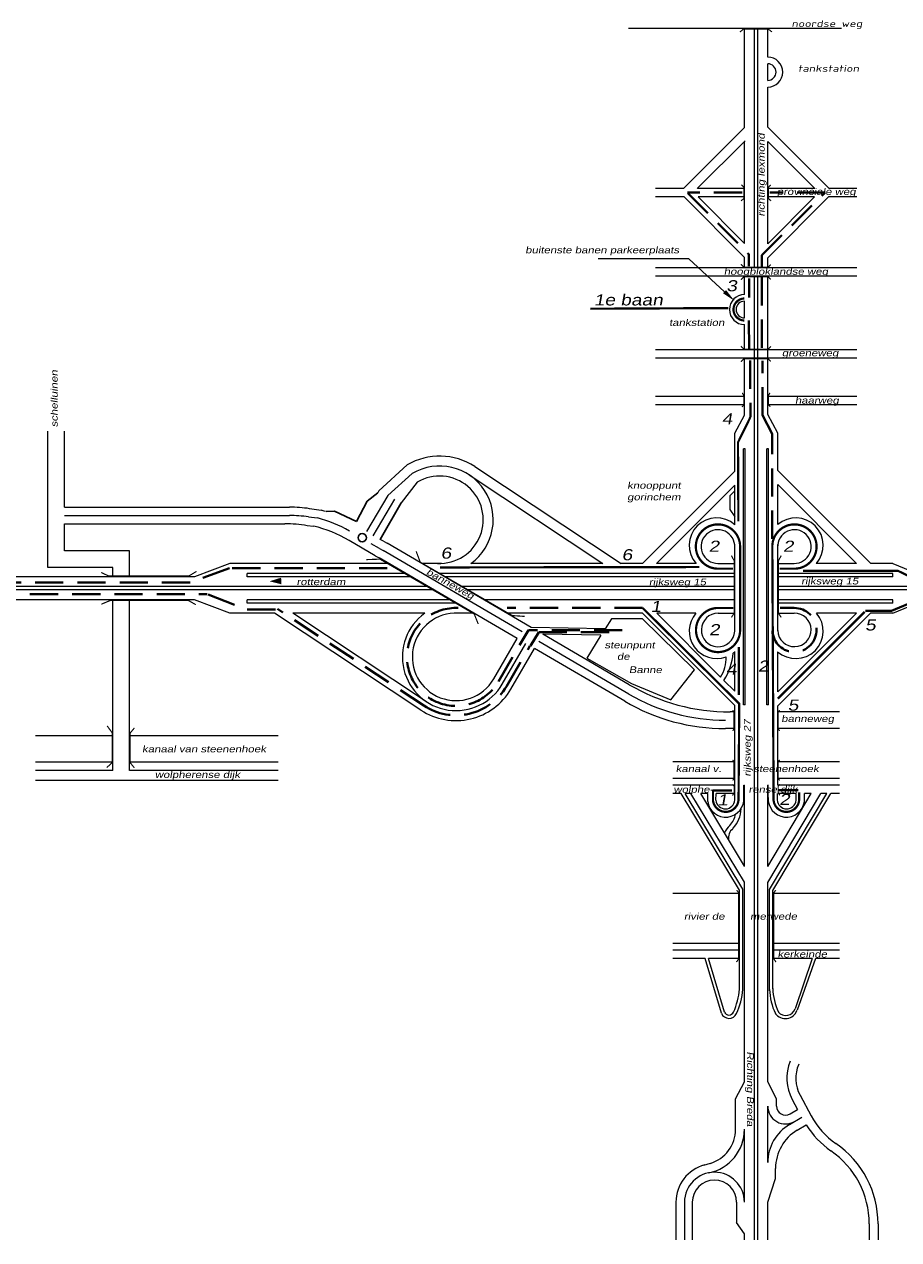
# Model space of a CAD drawing. Header units: metres. Extents: x 534 to 2631, y -2348 to -1484.
# Tile 5 of 10: x 1679 to 1876, y -1994 to -1720. Entities that reach past the tile are written whole.
import ezdxf

# ---------------------------------------------------------------- set-up
doc = ezdxf.new("R2010")
doc.units = ezdxf.units.M
for name, pattern in [('135-8$0$DASHDOT', [25.4, 12.7, -6.35, 0, -6.35]), ('DASHDOT', [1, 0.5, -0.25, 0, -0.25]), ('DASHED', [19.05, 12.7, -6.35])]:
    doc.linetypes.add(name, pattern=pattern)
doc.layers.get('0').update_dxf_attribs({"lineweight": 0})
for name, color, linetype, lineweight in [('135-8$0$STROOI', 7, 'Continuous', 0), ('135-8$0$TEXT', 178, 'Continuous', 0), ('ROUTE6RIJDEN', 10, 'DASHED', 40), ('ROUTE6STROOIEN', 90, 'Continuous', 0), ('ROUTE6TEXT', 4, 'DASHDOT', 0), ('STROOI', 7, 'Continuous', 0), ('Text', 7, 'Continuous', 0)]:
    doc.layers.add(name, color=color, linetype=linetype, lineweight=lineweight)
doc.styles.add('135-8$0$ISO25', font='ISO9.SHX', dxfattribs={"width": 1.5, "oblique": 10})
doc.styles.add('ISO25', font='ARIALN.TTF', dxfattribs={"width": 1.5, "oblique": 10})

msp = doc.modelspace()

# ---------------------------------------------------------------- linework, layer by layer
at = {"color": 0, "ltscale": 0.5}
for p, q in [((1764.91, -1819.76), (1758.56, -1825.57)), ((1760.54, -1826.65), (1766.05, -1821.7)), ((1767.2, -1823.64), (1763.57, -1828.3)), ((1742.66, -1831.47), (1744.7, -1831.69)), ((1742.92, -1829.61), (1745.54, -1829.97)), ((1742.38, -1833.44), (1743.79, -1833.53)), ((1759.58, -1836.96), (1760.4, -1837.38)), ((1758.65, -1838.59), (1759.5, -1839.03)), ((1757.73, -1840.22), (1758.59, -1840.67))]:
    msp.add_line(p, q, dxfattribs=at)
at = {"lineweight": -3, "ltscale": 0.5}
for p, q in [((1758.27, -1826.05), (1755.91, -1827.95)), ((1755.91, -1827.95), (1753.48, -1832.48)), ((1758.84, -1836.53), (1763.57, -1828.3)), ((1748.55, -1830.18), (1746.65, -1830.25)), ((1753.48, -1832.48), (1748.55, -1830.18))]:
    msp.add_line(p, q, dxfattribs=at)
msp.add_circle((1754.79, -1836.15), 0.94, dxfattribs=at)
at = {"layer": '135-8$0$STROOI', "color": 7}
for p, q in [((1862.75, -1721.43), (1814.82, -1721.43)), ((1840.92, -1741.79), (1840.92, -1721.43)), ((1843.17, -1741.76), (1843.17, -1721.43)), ((1843.92, -1741.75), (1843.92, -1721.43)), ((1846.17, -1727.89), (1846.17, -1721.43)), ((1846.16, -1727.19), (1846.16, -1723.44)), ((1846.17, -1727.89), (1846.17, -1727.38)), ((1846.17, -1733.14), (1846.17, -1729.39)), ((1846.17, -1741.73), (1846.17, -1734.64))]:
    msp.add_line(p, q, dxfattribs=at)
msp.add_lwpolyline([(1847.11, -1722.22, 0.263, 0.263, 0), (1846.32, -1721.59, 0.263, 0.263, 0), (1840.68, -1721.59, 0.263, 0.263, 0), (1839.89, -1722.25, 0.263, 0.263, 0)], format="xyseb", dxfattribs=at)
for radius in [3.38, 1.88]:
    msp.add_arc((1846.16, -1731.26), radius, 270, 90, dxfattribs=at)
at = {"layer": 'ROUTE6RIJDEN', "ltscale": 0.5}
for p, q in [((1840.4, -1758.37), (1828.07, -1758.37)), ((1828.17, -1758.56), (1841.9, -1772.29)), ((1844.82, -1772.48), (1859.13, -1758.37)), ((1859.13, -1758.37), (1846.61, -1758.37)), ((1841.9, -1772.29), (1841.9, -1775.02)), ((1844.82, -1775.11), (1844.82, -1772.48)), ((1842, -1777.74), (1842, -1782.07)), ((1844.82, -1793.35), (1844.82, -1777.55)), ((1841.9, -1787.24), (1842, -1793.54)), ((1842.19, -1796.23), (1842.28, -1808.92)), ((1845.01, -1808.58), (1845.01, -1796.33)), ((1847.17, -1812.72), (1845.01, -1808.58)), ((1847.17, -1836.41), (1847.17, -1812.72)), ((1724.86, -1843.04), (1716.01, -1846.24)), ((1760.43, -1843.04), (1724.86, -1843.04)), ((1716.01, -1846.24), (1659.32, -1846.24)), ((1651.33, -1848.87), (1719.87, -1848.87)), ((1720.06, -1848.97), (1728.9, -1852.35)), ((1874.02, -1852.66), (1882.49, -1849.09)), ((1728.9, -1852.35), (1736.71, -1852.35)), ((1768.68, -1873.98), (1735.7, -1852.18)), ((1817.97, -1851.98), (1787.44, -1851.98)), ((1852.11, -1851.98), (1848.96, -1851.98)), ((1868.19, -1852.66), (1874.02, -1852.66)), ((1785.46, -1868.58), (1792.24, -1856.97)), ((1813.37, -1856.97), (1792.24, -1856.97)), ((1792.68, -1860.53), (1794.56, -1857.43)), ((1794.56, -1857.43), (1812.63, -1857.43)), ((1787.27, -1869.64), (1792.59, -1860.54)), ((1833.81, -1893.12), (1838.05, -1893.12)), ((1853.01, -1893.03), (1848.68, -1893.03))]:
    msp.add_line(p, q, dxfattribs=at)
msp.add_lwpolyline([(1847.23, -1857.13, 2.37461), (1852.11, -1851.98, 2.37461)], format="xyb", dxfattribs=at)
for radius, start in [(11.04, 87.2947), (13.14, 236.5366)]:
    msp.add_arc((1775.92, -1863.01), radius, start, 329.7026, dxfattribs=at)
at = {"layer": 'ROUTE6STROOIEN', "const_width": 0.5}
msp.add_lwpolyline([(1840.92, -1782.27, 1), (1840.92, -1787.22, 1)], format="xyb", dxfattribs=at)
at = {"layer": 'ROUTE6STROOIEN', "ltscale": 0.5, "const_width": 0.5}
for points in [[(1842.28, -1808.95), (1839.46, -1814.68), (1839.55, -1832.46)], [(1839.93, -1857.29), (1839.93, -1838.42)], [(1847.48, -1894.76), (1847.2, -1838.42)], [(1830.72, -1842.76), (1772.33, -1842.85)], [(1834.94, -1843.13), (1838.33, -1843.13)], [(1852.18, -1843.13), (1848.87, -1843.13)], [(1880.3, -1845.96), (1875.5, -1843.61), (1854.08, -1843.61)], [(1817.97, -1851.98), (1839.74, -1873.54), (1839.59, -1895.04)], [(1835.02, -1851.98), (1838.42, -1851.98)], [(1848.43, -1872.41), (1868, -1852.85)], [(1839.65, -1860.74), (1839.65, -1871.55)], [(1833.83, -1895.4), (1833.83, -1893.11)], [(1853.23, -1895.4), (1853.23, -1893.49)]]:
    msp.add_lwpolyline(points, dxfattribs=at)
for points in [[(1839.93, -1838.42, 2.510243), (1834.94, -1843.13, 2.510243)], [(1852.07, -1843.13, 2.55396), (1847.2, -1838.42, 2.55396)], [(1835.02, -1851.98, 2.318303), (1839.93, -1857.29, 2.318303)], [(1833.83, -1895.4, 0.979662), (1839.57, -1894.76, 0.979662)], [(1847.48, -1894.76, 0.979662), (1853.23, -1895.4, 0.979662)]]:
    msp.add_lwpolyline(points, format="xyb", dxfattribs=at)
at = {"layer": 'ROUTE6TEXT', "linetype": '135-8$0$DASHDOT', "const_width": 0.5}
msp.add_lwpolyline([(1837.25, -1784.42), (1806.16, -1784.57)], dxfattribs=at)
at = {"layer": 'STROOI', "color": 7}
for p, q in [((1840.92, -1743.75), (1827.19, -1757.52)), ((1840.92, -1743.75), (1840.92, -1741.79)), ((1843.17, -1775.33), (1843.17, -1741.79)), ((1843.93, -1775.33), (1843.93, -1741.79)), ((1846.18, -1743.69), (1846.18, -1741.79)), ((1846.18, -1743.69), (1859.97, -1757.52)), ((1840.92, -1769.87), (1840.92, -1746.94)), ((1846.18, -1769.93), (1846.18, -1746.88)), ((1846.18, -1746.88), (1856.79, -1757.52)), ((1827.19, -1757.52), (1820.84, -1757.52)), ((1840.92, -1757.52), (1830.37, -1757.52)), ((1856.79, -1757.52), (1846.18, -1757.52)), ((1866.27, -1757.52), (1859.97, -1757.52)), ((1827.3, -1759.39), (1820.84, -1759.39)), ((1840.92, -1773.06), (1827.3, -1759.39)), ((1840.92, -1769.87), (1830.48, -1759.39)), ((1840.92, -1759.39), (1830.48, -1759.39)), ((1846.18, -1773.12), (1859.86, -1759.39)), ((1846.18, -1769.93), (1856.68, -1759.39)), ((1856.68, -1759.39), (1846.18, -1759.39)), ((1866.27, -1759.39), (1859.86, -1759.39)), ((1840.92, -1775.33), (1840.92, -1773.06)), ((1846.18, -1775.33), (1846.18, -1773.12)), ((1866.27, -1775.33), (1820.84, -1775.33)), ((1866.27, -1777.2), (1820.84, -1777.2)), ((1840.92, -1781.37), (1840.92, -1777.2)), ((1840.92, -1781.37), (1840.92, -1777.2)), ((1843.17, -1793.83), (1843.17, -1777.2)), ((1843.17, -1790.02), (1843.17, -1777.2)), ((1843.93, -1793.83), (1843.93, -1777.2)), ((1843.93, -1790.02), (1843.93, -1777.2)), ((1846.18, -1793.83), (1846.18, -1777.2)), ((1840.92, -1786.62), (1840.92, -1782.87)), ((1840.92, -1786.62), (1840.92, -1782.87)), ((1840.92, -1786.62), (1840.92, -1782.87)), ((1840.92, -1793.83), (1840.92, -1788.12)), ((1840.92, -1790.02), (1840.92, -1788.12)), ((1843.17, -1798.65), (1843.17, -1791.9)), ((1843.93, -1798.65), (1843.93, -1791.9)), ((1846.18, -1798.65), (1846.18, -1791.9)), ((1866.27, -1793.83), (1820.84, -1793.83)), ((1866.27, -1795.7), (1820.84, -1795.7)), ((1840.92, -1808.53), (1840.92, -1795.7)), ((1843.17, -1930.91), (1843.17, -1795.7)), ((1843.93, -1930.91), (1843.93, -1795.7)), ((1846.18, -1808.39), (1846.18, -1795.7)), ((1840.92, -1804.34), (1820.84, -1804.34)), ((1840.92, -1806.22), (1820.84, -1806.22)), ((1866.27, -1804.34), (1846.18, -1804.34)), ((1866.27, -1806.22), (1846.19, -1806.22)), ((1838.73, -1812.62), (1840.92, -1808.53)), ((1848.43, -1812.61), (1846.18, -1808.39)), ((1683.98, -1842.87), (1683.98, -1812.14)), ((1687.73, -1829.27), (1687.73, -1812.14)), ((1838.73, -1821.13), (1838.73, -1812.62)), ((1848.43, -1821.01), (1848.43, -1812.6)), ((1840.73, -1873.83), (1840.73, -1816.13)), ((1841.11, -1816.13), (1840.73, -1816.13)), ((1841.11, -1873.83), (1841.11, -1816.13)), ((1845.99, -1873.83), (1845.99, -1816.13)), ((1846.36, -1816.13), (1845.99, -1816.13)), ((1846.36, -1873.83), (1846.36, -1816.13)), ((1780.13, -1820.13), (1813.1, -1841.93)), ((1778.89, -1822.01), (1809.02, -1841.93)), ((1838.73, -1821.13), (1817.92, -1841.93)), ((1848.43, -1821.01), (1869.37, -1841.93)), ((1758.56, -1825.57), (1758.3, -1826.03)), ((1838.73, -1824.31), (1821.1, -1841.93)), ((1838.73, -1825.6), (1837.6, -1826.75)), ((1838.73, -1833.23), (1838.73, -1824.31)), ((1848.43, -1833.21), (1848.43, -1824.19)), ((1848.43, -1824.19), (1866.18, -1841.93)), ((1760.54, -1826.65), (1755.79, -1834.77)), ((1762.03, -1827.46), (1757.2, -1835.73)), ((1837.6, -1826.75), (1837.6, -1829.83)), ((1687.73, -1829.27), (1738.39, -1829.27)), ((1687.73, -1831.14), (1738.39, -1831.14)), ((1837.6, -1829.83), (1838.73, -1831.43)), ((1687.73, -1833.02), (1737.37, -1833.02)), ((1687.73, -1839.12), (1687.73, -1833.02)), ((1757.73, -1840.22), (1751.84, -1836.78)), ((1759.58, -1836.96), (1758.84, -1836.53)), ((1702.37, -1839.12), (1687.73, -1839.12)), ((1702.37, -1844.93), (1702.37, -1839.12)), ((1758.65, -1838.59), (1756.8, -1837.51)), ((1790.81, -1857.32), (1759.5, -1839.03)), ((1792.87, -1856.36), (1760.4, -1837.38)), ((1838.73, -1857.2), (1838.73, -1837.93)), ((1848.43, -1857.15), (1848.43, -1837.65)), ((1724.96, -1841.93), (1716.98, -1844.93)), ((1760.74, -1841.93), (1724.96, -1841.93)), ((1789.74, -1858.87), (1758.59, -1840.67)), ((1772.68, -1841.93), (1768.18, -1841.93)), ((1809.02, -1841.93), (1779.26, -1841.93)), ((1817.92, -1841.93), (1813.1, -1841.93)), ((1830.02, -1841.93), (1821.1, -1841.93)), ((1834.95, -1841.93), (1838.73, -1841.93)), ((1848.43, -1841.93), (1852.1, -1841.93)), ((1866.18, -1841.93), (1857.11, -1841.93)), ((1874.38, -1841.93), (1869.37, -1841.93)), ((1874.38, -1841.93), (1881.61, -1844.93)), ((1716.98, -1844.93), (1659.3, -1844.93)), ((1698.62, -1842.87), (1683.98, -1842.87)), ((1698.62, -1844.93), (1698.62, -1842.87)), ((1764.59, -1844.18), (1728.9, -1844.18)), ((1728.9, -1844.93), (1728.9, -1844.18)), ((1765.88, -1844.93), (1728.9, -1844.93)), ((1838.73, -1844.18), (1772.03, -1844.18)), ((1838.73, -1844.93), (1773.32, -1844.93)), ((1874.38, -1844.18), (1848.43, -1844.18)), ((1874.38, -1844.93), (1848.43, -1844.93)), ((1874.38, -1844.93), (1874.38, -1844.18)), ((1769.73, -1847.18), (1650.67, -1847.18)), ((1771.01, -1847.93), (1650.67, -1847.93)), ((1838.73, -1847.18), (1777.17, -1847.18)), ((1838.73, -1847.93), (1778.45, -1847.93)), ((1912.24, -1847.18), (1848.43, -1847.18)), ((1912.24, -1847.93), (1848.43, -1847.93)), ((1716.96, -1850.18), (1650.67, -1850.18)), ((1698.62, -1888.62), (1698.62, -1850.18)), ((1698.62, -1850.93), (1698.62, -1850.18)), ((1702.37, -1888.62), (1702.37, -1850.18)), ((1724.95, -1853.18), (1716.96, -1850.18)), ((1774.87, -1850.18), (1728.9, -1850.18)), ((1728.9, -1850.93), (1728.9, -1850.18)), ((1838.73, -1850.18), (1782.31, -1850.18)), ((1874.38, -1850.18), (1848.43, -1850.18)), ((1874.38, -1850.93), (1874.38, -1850.18)), ((1874.38, -1853.18), (1881.61, -1850.18)), ((1735.04, -1853.18), (1724.95, -1853.18)), ((1776.15, -1850.93), (1728.9, -1850.93)), ((1768.02, -1874.98), (1735.04, -1853.18)), ((1769.26, -1873.1), (1739.13, -1853.18)), ((1768.88, -1853.18), (1739.13, -1853.18)), ((1780.01, -1853.18), (1776.39, -1853.18)), ((1817.97, -1853.18), (1787.44, -1853.18)), ((1838.73, -1873.93), (1817.97, -1853.18)), ((1829.97, -1853.18), (1821.15, -1853.18)), ((1835.55, -1867.57), (1821.15, -1853.18)), ((1835.01, -1853.18), (1838.73, -1853.18)), ((1874.38, -1850.93), (1848.43, -1850.93)), ((1848.43, -1874.06), (1869.32, -1853.18)), ((1848.43, -1870.87), (1866.13, -1853.18)), ((1848.43, -1853.18), (1852.13, -1853.18)), ((1866.13, -1853.18), (1857.16, -1853.18)), ((1874.38, -1853.18), (1869.32, -1853.18)), ((1810.99, -1854.43), (1809.55, -1856.65)), ((1811.51, -1854.43), (1810.99, -1854.43)), ((1817.96, -1854.43), (1811.51, -1854.43)), ((1829.66, -1865.95), (1817.96, -1854.43)), ((1784.42, -1867.98), (1789.74, -1858.87)), ((1809.55, -1856.65), (1792.87, -1856.36)), ((1814.95, -1869.26), (1795.52, -1857.9)), ((1808.57, -1858.13), (1795.52, -1857.9)), ((1797.6, -1859.12), (1795.52, -1857.9)), ((1808.57, -1858.13), (1805.4, -1863.29)), ((1786.36, -1869.11), (1791.68, -1860.01)), ((1788.31, -1870.25), (1793.63, -1861.14)), ((1813.94, -1873.01), (1793.63, -1861.14)), ((1814.88, -1871.39), (1794.57, -1859.52)), ((1805.4, -1863.29), (1815.46, -1868.96)), ((1838.73, -1870.75), (1838.73, -1861.82)), ((1848.43, -1870.87), (1848.43, -1861.85)), ((1824.32, -1872.65), (1829.66, -1865.95)), ((1815.46, -1868.96), (1824.32, -1872.65)), ((1838.73, -1870.75), (1836.27, -1868.3)), ((1838.73, -1875.41), (1837.67, -1875.41)), ((1838.73, -1893.79), (1838.73, -1873.93)), ((1841.11, -1873.83), (1840.73, -1873.83)), ((1846.36, -1873.83), (1845.99, -1873.83)), ((1848.43, -1891.92), (1848.43, -1874.06)), ((1862.31, -1875.41), (1848.43, -1875.41)), ((1698.62, -1880.75), (1681.18, -1880.75)), ((1735.87, -1880.75), (1702.37, -1880.75)), ((1838.73, -1879.16), (1836.65, -1879.16)), ((1862.31, -1879.16), (1848.43, -1879.16)), ((1698.62, -1886.75), (1681.18, -1886.75)), ((1698.62, -1888.62), (1681.18, -1888.62)), ((1735.87, -1886.75), (1702.37, -1886.75)), ((1735.87, -1888.62), (1702.37, -1888.62)), ((1838.73, -1886.66), (1824.79, -1886.66)), ((1862.31, -1886.66), (1848.43, -1886.66)), ((1735.87, -1890.87), (1681.18, -1890.87)), ((1838.73, -1890.42), (1824.79, -1890.42)), ((1862.31, -1890.42), (1848.43, -1890.42)), ((1838.73, -1891.92), (1824.79, -1891.92)), ((1826.68, -1893.79), (1824.79, -1893.79)), ((1839.8, -1915.54), (1826.68, -1893.79)), ((1840.55, -1915.33), (1827.56, -1893.79)), ((1828.87, -1893.79), (1827.56, -1893.79)), ((1840.92, -1913.77), (1828.87, -1893.79)), ((1840.92, -1910.14), (1831.06, -1893.79)), ((1832.64, -1893.79), (1831.06, -1893.79)), ((1832.64, -1895.55), (1832.64, -1893.79)), ((1834.5, -1895.31), (1834.51, -1893.79)), ((1838.73, -1893.79), (1834.51, -1893.79)), ((1838.73, -1895.21), (1838.73, -1893.79)), ((1840.77, -1891.92), (1840.92, -1891.92)), ((1840.77, -1894.66), (1840.77, -1891.92)), ((1840.92, -1910.24), (1840.92, -1891.92)), ((1846.18, -1910.19), (1846.18, -1891.93)), ((1846.28, -1891.93), (1846.18, -1891.93)), ((1846.18, -1913.85), (1858.16, -1893.79)), ((1846.18, -1910.19), (1855.98, -1893.79)), ((1846.28, -1894.66), (1846.28, -1891.93)), ((1846.55, -1915.42), (1859.47, -1893.79)), ((1847.3, -1915.63), (1860.35, -1893.79)), ((1848.33, -1895.21), (1848.33, -1893.79)), ((1862.31, -1891.92), (1848.43, -1891.92)), ((1852.55, -1893.79), (1848.43, -1893.79)), ((1852.56, -1895.31), (1852.55, -1893.79)), ((1854.42, -1895.55), (1854.42, -1893.79)), ((1855.98, -1893.79), (1854.42, -1893.79)), ((1859.47, -1893.79), (1858.16, -1893.79)), ((1862.31, -1893.79), (1860.35, -1893.79)), ((1840.92, -1953.51), (1840.92, -1913.77)), ((1839.8, -1916.31), (1824.79, -1916.31)), ((1839.8, -1937.87), (1839.8, -1915.54)), ((1840.55, -1915.36), (1840.55, -1915.33)), ((1840.55, -1937.93), (1840.55, -1915.36)), ((1846.18, -1953.51), (1846.18, -1913.85)), ((1846.55, -1915.44), (1846.55, -1915.42)), ((1846.55, -1938.21), (1846.55, -1915.44)), ((1847.3, -1937.76), (1847.3, -1915.62)), ((1862.31, -1916.31), (1847.3, -1916.31)), ((1839.8, -1927.54), (1824.79, -1927.54)), ((1839.8, -1929.04), (1824.79, -1929.04)), ((1862.31, -1927.54), (1847.3, -1927.54)), ((1862.31, -1929.04), (1847.3, -1929.04)), ((1832.05, -1930.91), (1824.79, -1930.91)), ((1835.73, -1943.28), (1832.05, -1930.91)), ((1839.8, -1930.91), (1832.83, -1930.91)), ((1836.45, -1943.07), (1832.83, -1930.91)), ((1843.17, -1994.29), (1843.17, -1930.91)), ((1843.92, -1994.29), (1843.92, -1930.91)), ((1856.18, -1930.91), (1847.3, -1930.91)), ((1856.18, -1930.91), (1852.33, -1942.27)), ((1856.92, -1930.92), (1852.76, -1942.62)), ((1862.31, -1930.91), (1856.97, -1930.91)), ((1840.92, -1958.72), (1840.92, -1944.4)), ((1846.17, -1958.72), (1846.17, -1944.4)), ((1838.93, -1962.58), (1840.92, -1958.72)), ((1848.17, -1962.58), (1846.17, -1958.72)), ((1838.92, -1969.42), (1838.93, -1962.58)), ((1848.17, -1964.22), (1848.17, -1962.58)), ((1851.68, -1962.7), (1852.88, -1964.93)), ((1853.44, -1961.75), (1855.93, -1966.36)), ((1846.17, -1976.93), (1846.17, -1964.22)), ((1851.19, -1965.94), (1852.88, -1964.93)), ((1851.08, -1968.33), (1853.84, -1966.7)), ((1852.83, -1969.62), (1854.82, -1968.44)), ((1840.92, -1985.85), (1840.92, -1969.42)), ((1833.2, -1977.09), (1831.69, -1977.54)), ((1847.92, -1980.48), (1847.92, -1978.22)), ((1846.17, -1985.85), (1847.92, -1980.48)), ((1825.48, -1985.85), (1825.48, -1994.29)), ((1827.41, -1985.85), (1827.41, -1994.29)), ((1829.16, -1985.85), (1829.16, -1994.29)), ((1839.16, -1985.85), (1839.16, -1990.39)), ((1846.17, -1994.29), (1846.17, -1985.85)), ((1840.92, -1992.96), (1839.16, -1990.38)), ((1840.92, -1994.29), (1840.92, -1992.96)), ((1869.02, -1990.71), (1869.02, -1994.29)), ((1871.02, -1990.71), (1871.02, -1994.29))]:
    msp.add_line(p, q, dxfattribs=at)
at = {"layer": 'STROOI', "ltscale": 0.5}
msp.add_line((1830.29, -1757.52), (1841.1, -1746.72), dxfattribs=at)
at = {"layer": 'STROOI', "color": 7, "const_width": 0.263}
for points in [[(1840.16, -1760.27), (1840.8, -1759.73), (1840.8, -1757.19), (1840.25, -1756.65)], [(1846.93, -1760.27), (1846.3, -1759.73), (1846.3, -1757.19), (1846.84, -1756.65)], [(1846.85, -1774.62), (1846.22, -1775.25), (1840.84, -1775.25), (1840.1, -1774.56)], [(1846.85, -1777.99), (1846.22, -1777.36), (1840.84, -1777.36), (1840.1, -1778.04)], [(1846.85, -1793.06), (1846.22, -1793.69), (1840.84, -1793.69), (1840.1, -1793.01)], [(1846.85, -1796.47), (1846.22, -1795.84), (1840.84, -1795.84), (1840.1, -1796.52)], [(1840.37, -1806.72), (1840.79, -1806.19), (1840.79, -1804.13), (1840.42, -1803.55)], [(1846.73, -1806.67), (1846.31, -1806.15), (1846.31, -1804.09), (1846.68, -1803.51)], [(1766.95, -1839.23), (1767.85, -1841.65), (1788.63, -1853.7), (1791.42, -1853.88)], [(1755.74, -1841.09), (1758.78, -1840.98), (1780.03, -1853.34), (1780.93, -1855.58)], [(1837.98, -1854.1), (1838.6, -1853.17), (1838.6, -1841.32), (1837.98, -1840.2)], [(1849.2, -1854.1), (1848.58, -1853.17), (1848.58, -1841.32), (1849.2, -1840.2)], [(1717.45, -1843.74), (1715.71, -1844.79), (1697.69, -1844.79), (1695.94, -1843.98)], [(1696.01, -1851.13), (1697.99, -1850.31), (1715.66, -1850.31), (1717.28, -1851.24)], [(1838.26, -1879.66), (1838.58, -1879.22), (1838.58, -1875.41), (1838.24, -1875.01)], [(1848.84, -1879.66), (1848.53, -1879.22), (1848.53, -1875.41), (1848.87, -1875.01)], [(1697.21, -1887.95), (1698.47, -1886.81), (1698.47, -1880.13), (1697.32, -1878.55)], [(1703.43, -1887.98), (1702.48, -1886.8), (1702.48, -1880.19), (1703.45, -1879.01)], [(1838.26, -1890.85), (1838.58, -1890.41), (1838.58, -1886.6), (1838.24, -1886.2)], [(1848.84, -1890.85), (1848.53, -1890.41), (1848.53, -1886.6), (1848.87, -1886.2)], [(1838.22, -1894.23), (1838.59, -1893.63), (1838.59, -1892.16), (1838.24, -1891.72)], [(1848.9, -1894.18), (1848.53, -1893.58), (1848.53, -1892.11), (1848.87, -1891.66)], [(1839.11, -1931.76), (1839.62, -1931.02), (1839.62, -1916.13), (1839.16, -1915.55)], [(1848.03, -1931.76), (1847.52, -1931.02), (1847.52, -1916.13), (1847.97, -1915.55)]]:
    msp.add_lwpolyline(points, dxfattribs=at)
at = {"layer": 'STROOI', "color": 7}
for centre, radius, start, end in [((1840.92, -1784.75), 3.38, 90, 270), ((1840.92, -1784.75), 1.88, 90, 270), ((1772.22, -1832.1), 14.34, 56.5366, 120.6567), ((1772.22, -1832.1), 12.09, 305.6205, 120.665), ((1772.22, -1832.1), 9.84, 267.2947, 120.6771), ((1738.39, -1859.27), 30, 81.3135, 90), ((1738.39, -1859.27), 28.12, 81.2692, 90), ((1737.72, -1858.93), 30, 73.0034, 74.8982), ((1737.37, -1863.02), 30, 80.384, 90), ((1736.7, -1862.68), 30, 59.7026, 76.3279), ((1737.72, -1858.93), 28.12, 59.7026, 75.6406), ((1834.64, -1837.85), 6.17, 48.4534, 221.4425), ((1834.95, -1838.14), 3.79, 356.782, 269.899), ((1852.18, -1838.14), 3.79, 268.7308, 183.1998), ((1852.49, -1837.85), 6.17, 318.5575, 131.2153), ((1775.92, -1863.01), 12.09, 125.6205, 329.7026), ((1775.92, -1863.01), 9.84, 87.2947, 329.7026), ((1834.64, -1857.21), 6.17, 139.255, 290.2054), ((1834.97, -1856.95), 3.77, 89.4915, 356.1597), ((1852.49, -1857.21), 6.17, 228.4534, 40.745), ((1852.18, -1856.94), 3.76, 182.1736, 90.8255), ((1828.62, -1863.28), 8.16, 328.2074, 1.9832), ((1825.78, -1861.33), 12.59, 326.3983, 356.3242), ((1834.64, -1857.21), 6.17, 306.9976, 311.5466), ((1837.67, -1830.38), 45.03, 239.7026, 270), ((1775.92, -1863.01), 14.34, 236.5366, 329.7026), ((1836.65, -1834.13), 43.15, 239.7026, 270), ((1836.65, -1834.13), 45.03, 239.7026, 270), ((1836.69, -1895.02), 4.09, 187.4727, 5.1183), ((1836.61, -1895.13), 2.12, 184.848, 357.8412), ((1832.62, -1896.69), 7.59, 319.5916, 355.7159), ((1850.36, -1895.02), 4.09, 174.8817, 352.5273), ((1850.44, -1895.13), 2.12, 182.1588, 355.152), ((1833.45, -1897.23), 5.61, 318.3446, 347.4208), ((1841.1, -1904.76), 5.14, 132.2951, 155.9084), ((1839.88, -1903.73), 2.57, 127.5199, 191.2848), ((1823.85, -1936.45), 16.01, 335.791, 354.9636), ((1823.76, -1936.42), 16.86, 335.8175, 354.8936), ((1860.71, -1937.31), 14.17, 182.4427, 205.0891), ((1860.51, -1937.38), 13.21, 181.277, 205.2574), ((1837.44, -1942.58), 1.85, 202.3888, 336.2962), ((1837.44, -1942.58), 1.1, 202.3888, 336.2962), ((1850.13, -1941.69), 2.79, 215.9426, 340.4423), ((1850.23, -1941.56), 2.22, 221.2614, 341.2879), ((1860.48, -1957.95), 10, 157.3403, 208.3469), ((1860.48, -1957.95), 8, 156.5175, 208.3469), ((1850.17, -1964.22), 4, 180, 300.6388), ((1850.17, -1964.22), 2, 180.057, 300.6388), ((1856.17, -1976.93), 10, 120.6388, 180), ((1871.77, -1957.81), 20, 212.0899, 235.3327), ((1871.77, -1957.81), 18, 208.3469, 235.3327), ((1830.92, -1969.42), 10, 281.132, 0), ((1830.92, -1969.42), 8, 286.5454, 359.943), ((1857.92, -1978.22), 10, 120.6388, 180), ((1849.02, -1990.71), 22, 0, 55.3327), ((1849.02, -1990.71), 20, 0, 55.3327), ((1834.16, -1985.85), 8.68, 104.6584, 180), ((1834.16, -1985.85), 6.75, 0, 180), ((1834.16, -1985.85), 5, 0, 180)]:
    msp.add_arc(centre, radius, start, end, dxfattribs=at)
at = {"layer": 'Text'}
for p, q in [((1828.36, -1773.36), (1807.97, -1773.36)), ((1836.43, -1780.73), (1828.36, -1773.36))]:
    msp.add_line(p, q, dxfattribs=at)
msp.add_lwpolyline([(1736.54, -1845.9, 1.5, 0, 0), (1733.93, -1845.97, 0, 0, 0)], format="xyseb", dxfattribs=at)
msp.add_solid([(1836.77, -1780.36), (1836.09, -1781.1), (1838.64, -1782.76)], dxfattribs=at)

# ---------------------------------------------------------------- texts
at = {"layer": '135-8$0$TEXT', "style": '135-8$0$ISO25', "oblique": 10, "width": 1.5}
for s, p in [('noordse weg', (1851.53, -1721.09)), ('tankstation', (1852.97, -1731.19))]:
    msp.add_text(s, height=1.5, dxfattribs=at).set_placement(p)
at = {"layer": 'ROUTE6TEXT', "ltscale": 0.5, "char_height": 2.5, "attachment_point": 1, "style": 'ISO25'}
for s, insert, width in [('3', (1836.85, -1778.14), 3.95), ('4', (1835.82, -1808.1), 3.39), ('2', (1832.86, -1836.82), 3.2), ('2', (1849.61, -1836.82), 3.2), ('6', (1772.46, -1838.37), 4.14), ('6', (1813.25, -1838.74), 4.14), ('1', (1819.77, -1850.38), 2.82), ('2', (1832.95, -1855.62), 3.2), ('5', (1868.1, -1854.56), 3.01), ('2', (1843.96, -1863.83), 2.54), ('4', (1836.76, -1864.52), 2.35), ('5', (1850.69, -1872.61), 3.01), ('1', (1834.83, -1893.96), 3.48), ('2', (1848.76, -1893.86), 3.76)]:
    msp.add_mtext(s, dxfattribs=dict(at, insert=insert, width=width))
at = {"layer": 'ROUTE6TEXT', "linetype": '135-8$0$DASHDOT', "insert": (1807, -1781.33), "char_height": 2.5, "width": 21.1, "attachment_point": 1, "style": 'ISO25'}
msp.add_mtext('1e baan', dxfattribs=at)
at = {"layer": 'Text', "style": 'ISO25', "oblique": 10, "width": 1.5}
for s, rotation, p in [('richting lexmond', 90, (1845.46, -1763.81)), ('schelluinen', 90, (1686.15, -1811.28)), ('banneweg', 330.8716, (1769.08, -1844.3)), ('rijksweg 27', 90, (1842.32, -1889.98)), ('Richting Breda', 270, (1841.49, -1951.87))]:
    msp.add_text(s, height=1.5, rotation=rotation, dxfattribs=at).set_placement(p)
for s, p in [('provinciale weg', (1848.24, -1758.94)), ('buitenste banen parkeerplaats', (1791.53, -1772.1)), ('hoogbloklandse weg', (1836.27, -1776.92)), ('tankstation', (1823.95, -1788.44)), ('groeneweg', (1849.36, -1795.28)), ('haarweg', (1852.31, -1805.96)), ('gorinchem', (1814.5, -1827.74)), ('knooppunt', (1814.5, -1825.12)), ('rotterdam', (1739.99, -1846.83)), ('rijksweg 15', (1819.39, -1846.88)), ('rijksweg 15', (1853.7, -1846.68)), ('steunpunt', (1809.38, -1861.08)), ('   de ', (1810.05, -1863.66)), ('  Banne', (1813.44, -1866.65)), ('banneweg', (1849.21, -1877.67)), ('kanaal van steenenhoek', (1705.19, -1884.51)), ('wolpherense dijk', (1708.07, -1890.27)), ('kanaal v.          steenenhoek', (1825.43, -1888.95)), ('wolphe-           rense dijk', (1824.92, -1893.61)), ('rivier de        merwede', (1827.28, -1922.2)), ('kerkeinde', (1848.37, -1930.72))]:
    msp.add_text(s, height=1.5, dxfattribs=at).set_placement(p)

doc.saveas('drawing.dxf')
